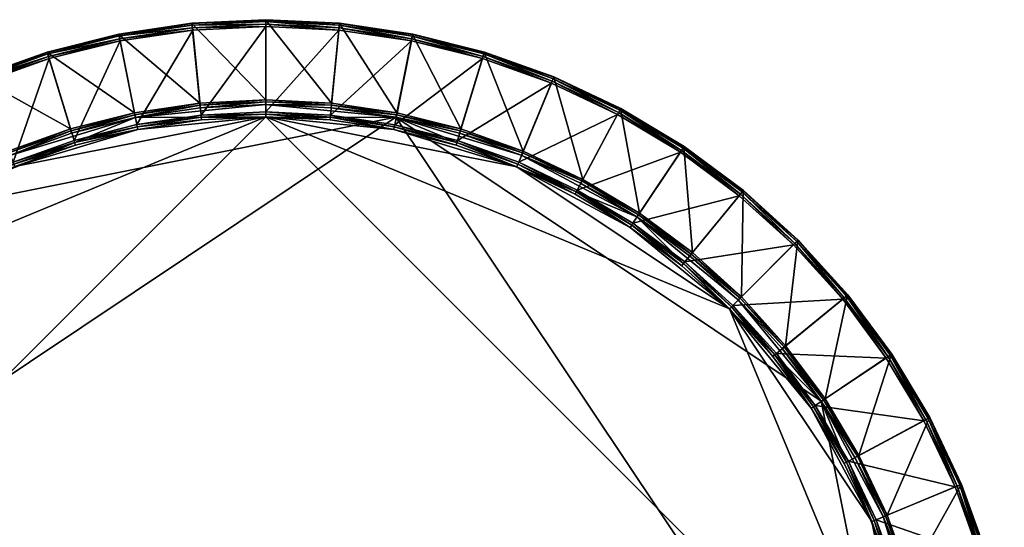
# Model space of a CAD drawing. Header units: millimetres. Extents: x -250 to 249, y -248 to 251.
# Tile 4 of 4: x -82 to 245, y 83 to 251. Entities that reach past the tile are written whole.
import ezdxf

# ---------------------------------------------------------------- set-up
doc = ezdxf.new("R2010")
doc.units = ezdxf.units.MM
doc.layers.get('0').update_dxf_attribs({"true_color": 0x5890e1})

msp = doc.modelspace()

# ---------------------------------------------------------------- meshes
mesh = msp.add_polyface()
corners = [(-42.5, 214.58, 39.22), (-21.4, 217.71, 39.22), (-0.08, 218.75, 39.22), (-24.61, 249.65, 0.88), (-22.01, 223.25, 49.12), (-0.16, 224.33, 49.12), (-0.16, 250.86, 0.88), (-48.84, 246.06, 0.88), (-43.66, 220.04, 49.12), (-0.18, 222.85, 50), (-21.89, 221.77, 50), (-43.4, 218.58, 50), (43.03, 218.6, 50), (-24.49, 249.14), (-24.49, 249.14), (-48.66, 245.56), (-48.66, 245.56), (-0.08, 250.34), (-0.08, 250.33), (-24.35, 247.54, 0.8), (-21.57, 219.3, 38.42), (-42.83, 216.15, 38.42), (-48.37, 243.98, 0.8), (-0.1, 248.73, 0.8), (-0.1, 220.35, 38.42), (-42.71, 215.46, 39.02), (-21.51, 218.6, 39.02), (-0.11, 219.65, 39.02), (-0.13, 250.97, 0.22), (-24.6, 249.77, 0.22), (-21.95, 222.64, 49.78), (-0.15, 223.72, 49.78), (-48.83, 246.17, 0.22), (-43.54, 219.44, 49.78), (-64.48, 213.29, 50), (-24.43, 248.24, 0.2), (-48.52, 244.67, 0.2), (-0.11, 249.43, 0.2)]
mesh.append_faces([[corners[k] for k in face] for face in [(12, 9, 11)]], dxfattribs={"vtx0": -1, "vtx1": -1, "vtx2": -1})
mesh.append_faces([[corners[k] for k in face] for face in [(0, 1, 2), (3, 4, 5), (5, 6, 3), (7, 8, 4), (4, 3, 7), (9, 10, 11), (13, 14, 15), (15, 16, 13), (17, 18, 14), (14, 13, 17), (19, 20, 21), (21, 22, 19), (23, 24, 20), (20, 19, 23), (1, 0, 25), (25, 26, 1), (2, 1, 26), (26, 27, 2), (3, 6, 28), (28, 29, 3), (5, 4, 30), (30, 31, 5), (7, 3, 29), (29, 32, 7), (4, 8, 33), (33, 30, 4), (10, 9, 31), (31, 30, 10), (11, 10, 30), (30, 33, 11), (34, 11, 33), (13, 16, 32), (32, 29, 13), (15, 14, 35), (35, 36, 15), (17, 13, 29), (29, 28, 17), (14, 18, 37), (37, 35, 14), (19, 22, 36), (36, 35, 19), (21, 20, 26), (26, 25, 21), (23, 19, 35), (35, 37, 23), (20, 24, 27), (27, 26, 20)]], dxfattribs={"vtx2": -1})
mesh = msp.add_polyface()
corners = [(-0.08, 218.75, 39.22), (21.23, 217.7, 39.22), (42.33, 214.56, 39.22), (83.11, 202.18, 39.22), (24.3, 249.66, 0.88), (21.7, 223.25, 49.12), (43.35, 220.05, 49.12), (48.52, 246.07, 0.88), (-0.16, 250.86, 0.88), (-0.16, 224.33, 49.12), (43.03, 218.6, 50), (21.53, 221.78, 50), (-0.18, 222.85, 50), (24.32, 249.13), (24.32, 249.13), (-0.08, 250.33), (-0.08, 250.34), (48.49, 245.54), (48.49, 245.54), (24.14, 247.54, 0.8), (21.36, 219.29, 38.42), (-0.1, 220.35, 38.42), (-0.1, 248.73, 0.8), (48.16, 243.97, 0.8), (42.62, 216.14, 38.42), (-0.11, 219.65, 39.02), (21.28, 218.6, 39.02), (42.48, 215.45, 39.02), (63.03, 209.38, 39.22), (48.57, 246.17, 0.22), (24.34, 249.76, 0.22), (21.65, 222.65, 49.78), (43.23, 219.45, 49.78), (-0.13, 250.97, 0.22), (-0.15, 223.72, 49.78), (24.2, 248.24, 0.2), (-0.11, 249.43, 0.2), (48.29, 244.66, 0.2)]
mesh.append_faces([[corners[k] for k in face] for face in [(0, 2, 3)]], dxfattribs={"vtx0": -1, "vtx1": -1, "vtx2": -1})
mesh.append_faces([[corners[k] for k in face] for face in [(0, 1, 2), (4, 5, 6), (6, 7, 4), (8, 9, 5), (5, 4, 8), (10, 11, 12), (13, 14, 15), (15, 16, 13), (17, 18, 14), (14, 13, 17), (19, 20, 21), (21, 22, 19), (23, 24, 20), (20, 19, 23), (1, 0, 25), (25, 26, 1), (2, 1, 26), (26, 27, 2), (28, 2, 27), (4, 7, 29), (29, 30, 4), (6, 5, 31), (31, 32, 6), (8, 4, 30), (30, 33, 8), (5, 9, 34), (34, 31, 5), (11, 10, 32), (32, 31, 11), (12, 11, 31), (31, 34, 12), (13, 16, 33), (33, 30, 13), (15, 14, 35), (35, 36, 15), (17, 13, 30), (30, 29, 17), (14, 18, 37), (37, 35, 14), (19, 22, 36), (36, 35, 19), (21, 20, 26), (26, 25, 21), (23, 19, 35), (35, 37, 23), (20, 24, 27), (27, 26, 20)]], dxfattribs={"vtx2": -1})
mesh = msp.add_polyface()
corners = [(-72.59, 240.1, 0.88), (-64.89, 214.72, 49.12), (-43.66, 220.04, 49.12), (-48.84, 246.06, 0.88), (-95.64, 231.85, 0.88), (-85.49, 207.34, 49.12), (-117.78, 221.38, 0.88), (-117.47, 220.96), (-117.47, 220.96), (-138.43, 208.4), (-95.38, 231.4), (-95.38, 231.4), (-72.37, 239.63), (-72.37, 239.63), (-48.66, 245.56), (-48.66, 245.56), (-103.35, 194.51, 38.42), (-116.73, 219.53, 0.8), (-94.78, 229.91, 0.8), (-71.92, 238.09, 0.8), (-63.68, 210.93, 38.42), (-83.92, 203.69, 38.42), (-48.37, 243.98, 0.8), (-42.83, 216.15, 38.42), (-48.83, 246.17, 0.22), (-72.59, 240.22, 0.22), (-64.7, 214.13, 49.78), (-43.54, 219.44, 49.78), (-95.66, 231.97, 0.22), (-117.8, 221.49, 0.22), (-138.78, 208.79, 0.88), (-64.48, 213.29, 50), (-138.82, 208.9, 0.22), (-117.07, 220.15, 0.2), (-95.06, 230.56, 0.2), (-72.13, 238.76, 0.2), (-48.52, 244.67, 0.2), (-137.95, 207.63, 0.2)]
mesh.append_faces([[corners[k] for k in face] for face in [(0, 1, 2), (2, 3, 0), (4, 5, 1), (1, 0, 4), (5, 4, 6), (7, 8, 9), (10, 11, 8), (8, 7, 10), (12, 13, 11), (11, 10, 12), (14, 15, 13), (13, 12, 14), (16, 17, 18), (19, 20, 21), (21, 18, 19), (22, 23, 20), (20, 19, 22), (0, 3, 24), (24, 25, 0), (2, 1, 26), (26, 27, 2), (4, 0, 25), (25, 28, 4), (6, 4, 28), (28, 29, 6), (30, 6, 29), (27, 26, 31), (32, 29, 7), (9, 8, 33), (10, 7, 29), (29, 28, 10), (8, 11, 34), (34, 33, 8), (12, 10, 28), (28, 25, 12), (11, 13, 35), (35, 34, 11), (14, 12, 25), (25, 24, 14), (13, 15, 36), (36, 35, 13), (37, 33, 17), (18, 17, 33), (33, 34, 18), (19, 18, 34), (34, 35, 19), (22, 19, 35), (35, 36, 22)]], dxfattribs={"vtx2": -1})
mesh = msp.add_polyface()
corners = [(42.33, 214.56, 39.22), (63.03, 209.38, 39.22), (83.11, 202.18, 39.22), (-0.08, 218.75, 39.22), (153.64, 155.04, 39.22), (72.28, 240.12, 0.88), (64.57, 214.73, 49.12), (85.18, 207.36, 49.12), (95.33, 231.87, 0.88), (48.52, 246.07, 0.88), (43.35, 220.05, 49.12), (84.59, 206, 50), (64.12, 213.32, 50), (43.03, 218.6, 50), (122.89, 185.54, 50), (72.19, 239.6), (72.19, 239.6), (48.49, 245.54), (48.49, 245.54), (95.2, 231.37), (95.2, 231.36), (71.71, 238.07, 0.8), (63.47, 210.91, 38.42), (42.62, 216.14, 38.42), (48.16, 243.97, 0.8), (94.57, 229.89, 0.8), (83.71, 203.67, 38.42), (42.48, 215.45, 39.02), (63.26, 210.24, 39.02), (83.43, 203.03, 39.02), (102.4, 193.06, 39.22), (95.4, 231.96, 0.22), (72.34, 240.22, 0.22), (64.4, 214.15, 49.78), (84.95, 206.79, 49.78), (48.57, 246.17, 0.22), (43.23, 219.45, 49.78), (71.9, 238.75, 0.2), (48.29, 244.66, 0.2), (94.83, 230.54, 0.2)]
mesh.append_faces([[corners[k] for k in face] for face in [(3, 2, 4), (14, 11, 13)]], dxfattribs={"vtx0": -1, "vtx1": -1, "vtx2": -1})
mesh.append_faces([[corners[k] for k in face] for face in [(0, 1, 2), (5, 6, 7), (7, 8, 5), (9, 10, 6), (6, 5, 9), (11, 12, 13), (15, 16, 17), (17, 18, 15), (19, 20, 16), (16, 15, 19), (21, 22, 23), (23, 24, 21), (25, 26, 22), (22, 21, 25), (27, 28, 1), (2, 1, 28), (28, 29, 2), (30, 2, 29), (5, 8, 31), (31, 32, 5), (7, 6, 33), (33, 34, 7), (9, 5, 32), (32, 35, 9), (6, 10, 36), (36, 33, 6), (12, 11, 34), (34, 33, 12), (13, 12, 33), (33, 36, 13), (15, 18, 35), (35, 32, 15), (17, 16, 37), (37, 38, 17), (19, 15, 32), (32, 31, 19), (16, 20, 39), (39, 37, 16), (21, 24, 38), (38, 37, 21), (23, 22, 28), (28, 27, 23), (25, 21, 37), (37, 39, 25), (22, 26, 29), (29, 28, 22)]], dxfattribs={"vtx2": -1})
mesh = msp.add_polyface()
corners = [(83.11, 202.18, 39.22), (102.4, 193.06, 39.22), (120.7, 182.08, 39.22), (153.64, 155.04, 39.22), (117.47, 221.4, 0.88), (104.96, 198.01, 49.12), (123.73, 186.76, 49.12), (138.47, 208.82, 0.88), (95.33, 231.87, 0.88), (85.18, 207.36, 49.12), (122.89, 185.54, 50), (104.24, 196.71, 50), (84.59, 206, 50), (184.02, 124.44, 50), (43.03, 218.6, 50), (117.29, 220.91), (117.29, 220.91), (95.2, 231.36), (95.2, 231.37), (138.24, 208.35), (116.51, 219.51, 0.8), (103.14, 194.48, 38.42), (83.71, 203.67, 38.42), (94.57, 229.89, 0.8), (137.34, 207.02, 0.8), (121.57, 183.43, 38.42), (83.43, 203.03, 39.02), (102.8, 193.86, 39.02), (121.17, 182.85, 39.02), (137.83, 169.37, 39.22), (141.31, 173.73, 49.12), (123.4, 186.25, 49.78), (138.56, 208.89, 0.22), (117.55, 221.49, 0.22), (104.68, 197.47, 49.78), (95.4, 231.96, 0.22), (84.95, 206.79, 49.78), (140.93, 173.25, 49.78), (116.84, 220.13, 0.2), (94.83, 230.54, 0.2), (138.24, 208.34), (137.72, 207.61, 0.2), (138.38, 170.08, 39.02)]
mesh.append_faces([[corners[k] for k in face] for face in [(0, 2, 3), (13, 10, 14)]], dxfattribs={"vtx0": -1, "vtx1": -1, "vtx2": -1})
mesh.append_faces([[corners[k] for k in face] for face in [(0, 1, 2), (4, 5, 6), (6, 7, 4), (8, 9, 5), (5, 4, 8), (10, 11, 12), (15, 16, 17), (17, 18, 15), (16, 15, 19), (20, 21, 22), (22, 23, 20), (24, 25, 21), (21, 20, 24), (26, 27, 1), (2, 1, 27), (27, 28, 2), (29, 2, 28), (30, 6, 31), (32, 33, 4), (6, 5, 34), (34, 31, 6), (8, 4, 33), (33, 35, 8), (5, 9, 36), (36, 34, 5), (37, 31, 10), (11, 10, 31), (31, 34, 11), (12, 11, 34), (34, 36, 12), (15, 18, 35), (35, 33, 15), (17, 16, 38), (38, 39, 17), (19, 15, 33), (16, 40, 41), (41, 38, 16), (20, 23, 39), (39, 38, 20), (22, 21, 27), (27, 26, 22), (24, 20, 38), (38, 41, 24), (21, 25, 28), (28, 27, 21), (42, 28, 25)]], dxfattribs={"vtx2": -1})
mesh = msp.add_polyface()
corners = [(-120.88, 182.14, 39.22), (-102.58, 193.1, 39.22), (-83.29, 202.22, 39.22), (-153.83, 155.11, 39.22), (-63.2, 209.4, 39.22), (-42.5, 214.58, 39.22), (-0.08, 218.75, 39.22), (-217.55, 1.39, 39.22), (217.28, 1.29, 39.22), (-117.78, 221.38, 0.88), (-105.27, 197.98, 49.12), (-85.49, 207.34, 49.12), (-138.78, 208.79, 0.88), (-124.04, 186.73, 49.12), (-43.4, 218.58, 50), (-64.48, 213.29, 50), (-84.95, 205.97, 50), (-104.6, 196.67, 50), (-123.24, 185.49, 50), (43.03, 218.6, 50), (-217.4, 44.5, 50), (-116.73, 219.53, 0.8), (-103.35, 194.51, 38.42), (-121.79, 183.46, 38.42), (-137.55, 207.06, 0.8), (-94.78, 229.91, 0.8), (-83.92, 203.69, 38.42), (-138.62, 170.11, 39.02), (-121.41, 182.87, 39.02), (-103.03, 193.88, 39.02), (-83.66, 203.04, 39.02), (-63.49, 210.26, 39.02), (-42.71, 215.46, 39.02), (-64.89, 214.72, 49.12), (-85.25, 206.78, 49.78), (-64.7, 214.13, 49.78), (-104.98, 197.45, 49.78), (-123.7, 186.23, 49.78), (-139.05, 170.66, 38.42), (-63.68, 210.93, 38.42), (-42.83, 216.15, 38.42)]
mesh.append_faces([[corners[k] for k in face] for face in [(3, 0, 2), (2, 5, 6), (3, 2, 6), (7, 3, 6), (7, 6, 8), (14, 16, 18), (19, 14, 18), (19, 18, 20)]], dxfattribs={"vtx0": -1, "vtx1": -1, "vtx2": -1})
mesh.append_faces([[corners[k] for k in face] for face in [(0, 1, 2), (2, 4, 5), (9, 10, 11), (12, 13, 10), (10, 9, 12), (14, 15, 16), (16, 17, 18), (21, 22, 23), (23, 24, 21), (25, 26, 22), (27, 28, 0), (1, 0, 28), (28, 29, 1), (2, 1, 29), (29, 30, 2), (4, 2, 30), (30, 31, 4), (5, 4, 31), (31, 32, 5), (33, 11, 34), (34, 35, 33), (11, 10, 36), (36, 34, 11), (10, 13, 37), (37, 36, 10), (16, 15, 35), (35, 34, 16), (17, 16, 34), (34, 36, 17), (18, 17, 36), (36, 37, 18), (38, 23, 28), (23, 22, 29), (29, 28, 23), (22, 26, 30), (30, 29, 22), (26, 39, 31), (31, 30, 26), (39, 40, 32), (32, 31, 39)]], dxfattribs={"vtx2": -1})
mesh = msp.add_polyface()
corners = [(153.64, 155.04, 39.22), (167.96, 139.23, 39.22), (180.67, 122.09, 39.22), (191.63, 103.78, 39.22), (200.75, 84.49, 39.22), (217.28, 1.29, 39.22), (-0.08, 218.75, 39.22), (192.73, 159.65, 0.88), (172.22, 142.82, 49.12), (185.26, 125.24, 49.12), (176.29, 177.79, 0.88), (157.53, 159.03, 49.12), (184.02, 124.44, 50), (171.06, 141.9, 50), (156.46, 158, 50), (122.89, 185.54, 50), (43.03, 218.6, 50), (-217.4, 44.5, 50), (217.13, -41.83, 50), (191.12, 158.26, 0.8), (169.19, 140.26, 38.42), (154.75, 156.18, 38.42), (174.82, 176.25, 0.8), (205.58, 138.76, 0.8), (181.99, 122.99, 38.42), (137.83, 169.37, 39.22), (138.38, 170.08, 39.02), (154.25, 155.69, 39.02), (168.64, 139.82, 39.02), (181.4, 122.61, 39.02), (192.41, 104.23, 39.02), (196.51, 106.47, 49.12), (184.76, 124.9, 49.78), (195.98, 106.18, 49.78), (171.76, 142.43, 49.78), (157.1, 158.6, 49.78), (140.93, 173.25, 49.78), (195.2, 105.8, 50), (140.35, 172.6, 50), (175.97, 177.37), (192.37, 159.26), (191.66, 158.71, 0.2), (138.83, 170.62, 38.42), (175.31, 176.75, 0.2), (193.03, 104.55, 38.42)]
mesh.append_faces([[corners[k] for k in face] for face in [(0, 2, 4), (0, 4, 5), (6, 0, 5), (12, 14, 15), (16, 17, 18), (12, 16, 18)]], dxfattribs={"vtx0": -1, "vtx1": -1, "vtx2": -1})
mesh.append_faces([[corners[k] for k in face] for face in [(0, 1, 2), (2, 3, 4), (7, 8, 9), (10, 11, 8), (8, 7, 10), (12, 13, 14), (19, 20, 21), (21, 22, 19), (23, 24, 20), (20, 19, 23), (0, 25, 26), (26, 27, 0), (1, 0, 27), (27, 28, 1), (2, 1, 28), (28, 29, 2), (3, 2, 29), (29, 30, 3), (31, 9, 32), (32, 33, 31), (9, 8, 34), (34, 32, 9), (8, 11, 35), (35, 34, 8), (36, 35, 11), (12, 37, 33), (33, 32, 12), (13, 12, 32), (32, 34, 13), (14, 13, 34), (34, 35, 14), (38, 14, 35), (39, 40, 41), (42, 21, 27), (43, 41, 19), (21, 20, 28), (28, 27, 21), (20, 24, 29), (29, 28, 20), (24, 44, 30), (30, 29, 24)]], dxfattribs={"vtx2": -1})
mesh = msp.add_polyface()
corners = [(120.7, 182.08, 39.22), (137.83, 169.37, 39.22), (153.64, 155.04, 39.22), (158.14, 194.23, 0.88), (141.31, 173.73, 49.12), (157.53, 159.03, 49.12), (176.29, 177.79, 0.88), (138.47, 208.82, 0.88), (123.73, 186.76, 49.12), (156.46, 158, 50), (140.35, 172.6, 50), (122.89, 185.54, 50), (138.24, 208.35), (138.24, 208.34), (117.29, 220.91), (157.87, 193.79), (157.87, 193.78), (175.97, 177.37), (175.97, 177.37), (192.38, 159.26), (192.37, 159.26), (156.84, 192.56, 0.8), (138.83, 170.62, 38.42), (121.57, 183.43, 38.42), (137.34, 207.02, 0.8), (174.82, 176.25, 0.8), (154.75, 156.18, 38.42), (121.17, 182.85, 39.02), (138.38, 170.08, 39.02), (192.73, 159.65, 0.88), (192.84, 159.7, 0.22), (176.39, 177.85, 0.22), (158.23, 194.3, 0.22), (140.93, 173.25, 49.78), (138.56, 208.89, 0.22), (123.4, 186.25, 49.78), (117.47, 221.4, 0.88), (157.1, 158.6, 49.78), (117.55, 221.49, 0.22), (157.27, 193.11, 0.2), (137.72, 207.61, 0.2), (175.31, 176.75, 0.2), (191.66, 158.71, 0.2), (154.25, 155.69, 39.02), (191.12, 158.26, 0.8)]
mesh.append_faces([[corners[k] for k in face] for face in [(0, 1, 2), (3, 4, 5), (5, 6, 3), (7, 8, 4), (4, 3, 7), (9, 10, 11), (12, 13, 14), (15, 16, 13), (13, 12, 15), (17, 18, 16), (16, 15, 17), (19, 20, 18), (18, 17, 19), (21, 22, 23), (23, 24, 21), (25, 26, 22), (22, 21, 25), (27, 28, 1), (6, 29, 30), (30, 31, 6), (3, 6, 31), (31, 32, 3), (5, 4, 33), (7, 3, 32), (32, 34, 7), (35, 33, 4), (36, 7, 34), (37, 33, 10), (11, 10, 33), (38, 34, 12), (15, 12, 34), (34, 32, 15), (13, 16, 39), (39, 40, 13), (17, 15, 32), (32, 31, 17), (16, 18, 41), (41, 39, 16), (19, 17, 31), (31, 30, 19), (42, 41, 18), (21, 24, 40), (40, 39, 21), (23, 22, 28), (25, 21, 39), (39, 41, 25), (43, 28, 22), (44, 25, 41)]], dxfattribs={"vtx2": -1})
mesh = msp.add_polyface()
corners = [(200.75, 84.49, 39.22), (207.93, 64.4, 39.22), (213.11, 43.7, 39.22), (217.28, 1.29, 39.22), (219.91, 118.98, 0.88), (196.51, 106.47, 49.12), (205.87, 86.69, 49.12), (207.32, 139.98, 0.88), (185.26, 125.24, 49.12), (192.73, 159.65, 0.88), (217.11, 44.6, 50), (211.82, 65.68, 50), (204.5, 86.15, 50), (195.2, 105.8, 50), (184.02, 124.44, 50), (217.13, -41.83, 50), (206.93, 139.63), (206.93, 139.63), (192.37, 159.26), (192.38, 159.26), (219.49, 118.67), (218.06, 117.93, 0.8), (193.03, 104.55, 38.42), (181.99, 122.99, 38.42), (205.58, 138.76, 0.8), (228.44, 95.98, 0.8), (202.22, 85.12, 38.42), (191.63, 103.78, 39.22), (192.41, 104.23, 39.02), (201.57, 84.86, 39.02), (208.79, 64.69, 39.02), (213.99, 43.91, 39.02), (213.25, 66.09, 49.12), (205.31, 86.45, 49.78), (212.66, 65.91, 49.78), (195.98, 106.18, 49.78), (220.02, 119.01, 0.22), (207.43, 140.02, 0.22), (192.84, 159.7, 0.22), (206.16, 139.16, 0.2), (191.66, 158.71, 0.2), (218.68, 118.27, 0.2), (191.12, 158.26, 0.8), (209.46, 64.89, 38.42), (214.68, 44.04, 38.42)]
mesh.append_faces([[corners[k] for k in face] for face in [(0, 2, 3), (10, 12, 14), (10, 14, 15)]], dxfattribs={"vtx0": -1, "vtx1": -1, "vtx2": -1})
mesh.append_faces([[corners[k] for k in face] for face in [(0, 1, 2), (4, 5, 6), (7, 8, 5), (5, 4, 7), (8, 7, 9), (10, 11, 12), (12, 13, 14), (16, 17, 18), (18, 19, 16), (17, 16, 20), (21, 22, 23), (23, 24, 21), (25, 26, 22), (0, 27, 28), (28, 29, 0), (1, 0, 29), (29, 30, 1), (2, 1, 30), (30, 31, 2), (32, 6, 33), (33, 34, 32), (6, 5, 35), (35, 33, 6), (36, 37, 7), (9, 7, 37), (37, 38, 9), (12, 11, 34), (34, 33, 12), (13, 12, 33), (33, 35, 13), (16, 19, 38), (38, 37, 16), (18, 17, 39), (39, 40, 18), (20, 16, 37), (41, 39, 17), (24, 42, 40), (40, 39, 24), (21, 24, 39), (22, 26, 29), (29, 28, 22), (26, 43, 30), (30, 29, 26), (43, 44, 31), (31, 30, 43)]], dxfattribs={"vtx2": -1})
mesh = msp.add_polyface()
corners = [(238.63, 73.79, 0.88), (213.25, 66.09, 49.12), (218.57, 44.86, 49.12), (244.59, 50.04, 0.88), (230.38, 96.85, 0.88), (205.87, 86.69, 49.12), (219.91, 118.98, 0.88), (219.49, 118.67), (219.48, 118.67), (206.93, 139.63), (229.93, 96.58), (229.93, 96.58), (238.16, 73.57), (238.16, 73.57), (244.09, 49.87), (244.09, 49.87), (193.03, 104.55, 38.42), (218.06, 117.93, 0.8), (228.44, 95.98, 0.8), (236.62, 73.12, 0.8), (209.46, 64.89, 38.42), (202.22, 85.12, 38.42), (242.51, 49.57, 0.8), (214.68, 44.04, 38.42), (244.7, 50.03, 0.22), (238.75, 73.79, 0.22), (212.66, 65.91, 49.78), (217.97, 44.74, 49.78), (230.5, 96.86, 0.22), (220.02, 119.01, 0.22), (207.32, 139.98, 0.88), (211.82, 65.68, 50), (207.43, 140.02, 0.22), (218.68, 118.27, 0.2), (229.09, 96.26, 0.2), (237.29, 73.34, 0.2), (243.2, 49.72, 0.2), (206.16, 139.16, 0.2)]
mesh.append_faces([[corners[k] for k in face] for face in [(0, 1, 2), (2, 3, 0), (4, 5, 1), (1, 0, 4), (5, 4, 6), (7, 8, 9), (10, 11, 8), (8, 7, 10), (12, 13, 11), (11, 10, 12), (14, 15, 13), (13, 12, 14), (16, 17, 18), (19, 20, 21), (21, 18, 19), (22, 23, 20), (20, 19, 22), (0, 3, 24), (24, 25, 0), (2, 1, 26), (26, 27, 2), (4, 0, 25), (25, 28, 4), (6, 4, 28), (28, 29, 6), (30, 6, 29), (27, 26, 31), (32, 29, 7), (9, 8, 33), (10, 7, 29), (29, 28, 10), (8, 11, 34), (34, 33, 8), (12, 10, 28), (28, 25, 12), (11, 13, 35), (35, 34, 11), (14, 12, 25), (25, 24, 14), (13, 15, 36), (36, 35, 13), (37, 33, 17), (18, 17, 33), (33, 34, 18), (19, 18, 34), (34, 35, 19), (22, 19, 35), (35, 36, 22)]], dxfattribs={"vtx2": -1})

doc.saveas('drawing.dxf')
